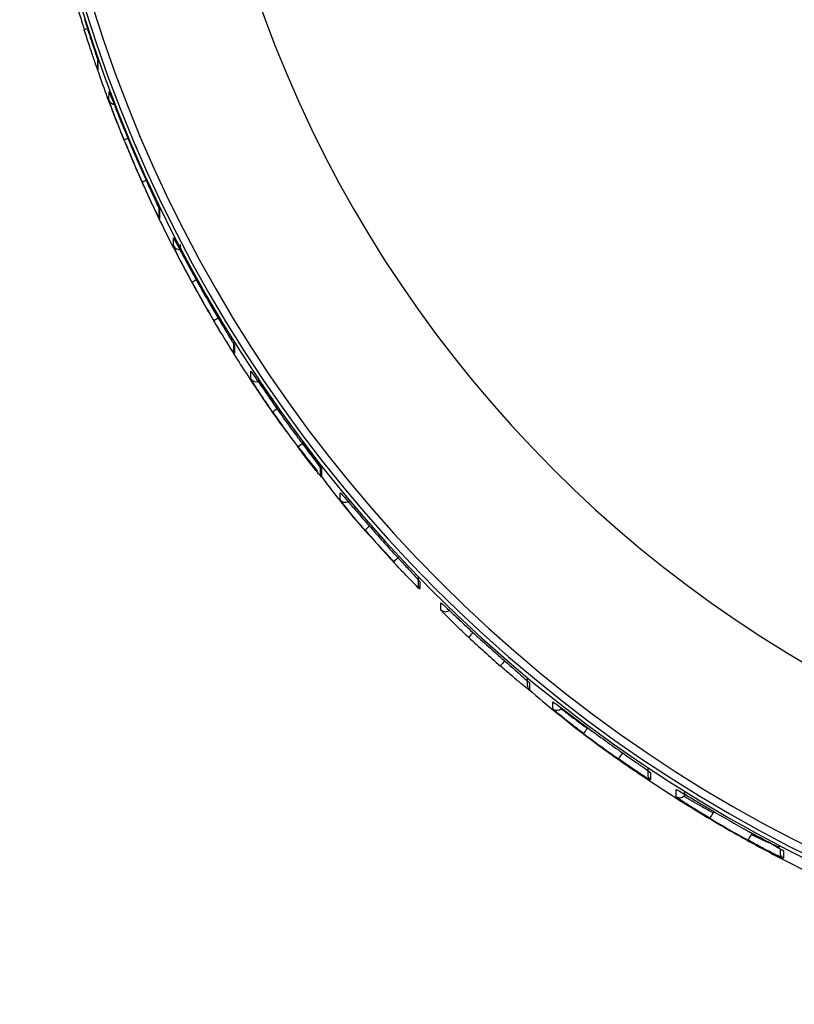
# Model space of a CAD drawing. Header units: millimetres. Extents: x -198 to 46, y -258 to 41.
# Tile 1 of 7: x -87 to -50, y -258 to -211. Entities that reach past the tile are written whole.
import ezdxf

# ---------------------------------------------------------------- set-up
doc = ezdxf.new("R2010")
doc.units = ezdxf.units.MM

msp = doc.modelspace()

# ---------------------------------------------------------------- linework, layer by layer
at = {"color": 7, "linetype": 'Continuous', "lineweight": 25}
for p, q in [((-83.302, -213.215), (-83.303, -213.651)), ((-83.285, -213.314), (-83.286, -213.75)), ((-82.759, -215.184), (-82.758, -214.775)), ((-80.408, -220.217), (-80.409, -220.626)), ((-80.378, -220.348), (-80.379, -220.757)), ((-79.72, -222.058), (-79.719, -221.678)), ((-76.889, -226.595), (-76.89, -226.976)), ((-76.843, -226.755), (-76.844, -227.136)), ((-76.068, -228.323), (-76.067, -227.967)), ((-72.802, -232.406), (-72.803, -232.762)), ((-72.738, -232.592), (-72.739, -232.948)), ((-71.853, -234.033), (-71.852, -233.694)), ((-68.289, -238.069), (-68.163, -238.207)), ((-68.179, -237.681), (-68.18, -238.019)), ((-68.094, -237.891), (-68.095, -238.229)), ((-67.103, -239.219), (-67.102, -238.887)), ((-63.031, -242.431), (-63.032, -242.762)), ((-62.922, -242.662), (-62.923, -242.994)), ((-61.825, -243.887), (-61.824, -243.553)), ((-60.181, -244.775), (-60.202, -244.796)), ((-57.351, -246.649), (-57.351, -246.983)), ((-57.264, -246.861), (-57.216, -246.9)), ((-57.216, -246.9), (-57.217, -247.234)), ((-56.01, -248.026), (-56.009, -247.682)), ((-55.637, -247.808), (-55.638, -247.985)), ((-55.638, -247.985), (-55.544, -247.892)), ((-54.225, -248.728), (-54.271, -248.775)), ((-52.473, -249.805), (-52.418, -249.75)), ((-51.113, -250.475), (-51.113, -250.655)), ((-51.003, -250.542), (-50.95, -250.577)), ((-50.95, -250.577), (-50.951, -250.922))]:
    msp.add_line(p, q, dxfattribs=at)
for centre, radius, start, end in [((-20.47, -191.253), 66.367, 179.99679, 359.97195), ((-20.47, -191.242), 65.997, 179.99678, 359.97195), ((-20.47, -191.197), 58.5, 179.99692, 359.97182), ((-20.47, -191.312), 66.5, 179.99678, 359.97195), ((-20.504, -191.967), 66.468, 195.45353, 197.42468), ((-83.207, -213.621), 1.89, 106.2581, 112.2162), ((-83.003, -213.651), 0.3, 179.8509, 199.169), ((-82.478, -215.079), 0.3, 200.514, 272.4399), ((-20.498, -191.445), 66.472, 202.20865, 204.07403), ((-81.178, -218.767), 1.909, 111.174, 116.8523), ((-20.5, -191.938), 66.472, 202.20865, 204.07403), ((-79.677, -221.932), 3.252, 113.2389, 117.723), ((-80.109, -220.627), 0.3, 179.8511, 205.7336), ((-79.453, -221.922), 0.3, 207.0178, 286.642), ((-77.584, -225.709), 2.306, 117.3388, 122.935), ((-20.494, -191.443), 66.477, 208.64282, 210.43903), ((-20.495, -191.908), 66.477, 208.64282, 210.43903), ((-75.638, -228.832), 3.904, 119.3343, 123.7907), ((-76.59, -226.977), 0.3, 179.8512, 212.044), ((-75.817, -228.158), 0.3, 213.2894, 297.1408), ((-72.781, -232.763), 3.652, 124.1452, 128.1214), ((-20.49, -191.44), 66.482, 214.8704, 216.62438), ((-20.491, -191.88), 66.482, 214.8704, 216.62438), ((-71.146, -234.792), 4.227, 125.603, 129.7279), ((-72.503, -232.763), 0.3, 179.8516, 218.1975), ((-71.621, -233.842), 0.3, 219.419, 313.8172), ((-67.73, -238.526), 4.256, 130.1678, 133.919), ((-20.485, -191.437), 66.488, 220.97854, 222.71226), ((-20.486, -191.859), 66.488, 220.97854, 222.71226), ((-66.022, -240.215), 4.649, 131.783, 135.5397), ((-67.88, -238.02), 0.3, 179.8521, 224.2726), ((-66.892, -239.005), 0.3, 225.485, 314.9739), ((-61.958, -243.771), 5.036, 136.1824, 139.6546), ((-20.481, -191.433), 66.494, 227.04077, 228.77402), ((-20.482, -191.848), 66.494, 227.04077, 228.77402), ((-60.233, -245.121), 5.217, 137.9453, 141.2986), ((-62.732, -242.763), 0.3, 179.8522, 230.3398), ((-61.639, -243.652), 0.3, 231.5564, 314.9736), ((-20.478, -191.428), 66.499, 233.12579, 234.87833), ((-55.645, -248.309), 5.754, 142.3741, 145.4174), ((-20.479, -191.846), 66.499, 233.12579, 234.87833), ((-53.691, -249.506), 6.011, 144.1587, 147.0729), ((-57.052, -246.984), 0.3, 179.8533, 236.467), ((-55.85, -247.773), 0.3, 237.703, 314.9735), ((-48.462, -252.312), 6.802, 148.6684, 151.2462), ((-20.475, -191.424), 66.505, 239.30473, 241.09839), ((-20.476, -191.853), 66.505, 239.30473, 241.09839), ((-46.211, -253.348), 7.195, 150.4968, 152.9345), ((-50.813, -250.655), 0.3, 179.8542, 242.7307)]:
    msp.add_arc(centre, radius, start, end, dxfattribs=at)
for points, knots in [([(-83.92, -211.351), (-83.844, -211.59), (-83.693, -212.069), (-83.516, -212.607), (-83.402, -212.949), (-83.337, -213.147), (-83.293, -213.282), (-83.288, -213.303), (-83.285, -213.314)], [0, 0, 0, 0, 0.249824, 0.499254, 0.625744, 0.749563, 0.875378, 1, 1, 1, 1]), ([(-83.286, -213.75), (-83.289, -213.745), (-83.295, -213.734), (-83.339, -213.616), (-83.404, -213.433), (-83.517, -213.108), (-83.694, -212.585), (-83.846, -212.109), (-83.922, -211.871)], [0, 0, 0, 0, 0.1261102, 0.2510071, 0.3748151, 0.5013509, 0.7504285, 1, 1, 1, 1]), ([(-83.404, -213.466), (-83.274, -213.84), (-82.998, -214.633), (-82.536, -215.861), (-82.13, -216.879), (-81.802, -217.668), (-81.565, -218.225), (-81.295, -218.842), (-80.859, -219.81), (-80.428, -220.721), (-79.795, -222), (-79.079, -223.381), (-78.073, -225.18), (-76.972, -227.012), (-75.823, -228.782), (-74.499, -230.722), (-73.492, -231.981), (-72.918, -232.698)], [0, 0, 0, 0, 0.054013, 0.114511, 0.179116, 0.203629, 0.231206, 0.261847, 0.295553, 0.376243, 0.399603, 0.490585, 0.588618, 0.680852, 0.781976, 0.875857, 1, 1, 1, 1]), ([(-82.758, -214.775), (-82.755, -214.78), (-82.749, -214.789), (-82.704, -214.902), (-82.636, -215.076), (-82.514, -215.386), (-82.317, -215.886), (-82.132, -216.342), (-82.039, -216.571)], [0, 0, 0, 0, 0.12619, 0.250901, 0.374832, 0.501164, 0.750441, 1, 1, 1, 1]), ([(-82.041, -217.064), (-82.133, -216.834), (-82.318, -216.375), (-82.516, -215.859), (-82.637, -215.532), (-82.706, -215.344), (-82.751, -215.215), (-82.756, -215.194), (-82.759, -215.184)], [0, 0, 0, 0, 0.2499181, 0.4992266, 0.6255563, 0.7495385, 0.875341, 1, 1, 1, 1]), ([(-81.189, -218.561), (-81.088, -218.784), (-80.888, -219.23), (-80.662, -219.722), (-80.521, -220.027), (-80.441, -220.202), (-80.388, -220.32), (-80.382, -220.339), (-80.378, -220.348)], [0, 0, 0, 0, 0.250026, 0.49921, 0.625078, 0.749494, 0.875047, 1, 1, 1, 1]), ([(-80.379, -220.757), (-80.397, -220.728), (-80.431, -220.67), (-80.661, -220.201), (-80.926, -219.64), (-81.102, -219.249), (-81.19, -219.054)], [0, 0, 0, 0, 0.279826, 0.559323, 0.779514, 1, 1, 1, 1]), ([(-79.719, -221.678), (-79.702, -221.705), (-79.667, -221.761), (-79.428, -222.211), (-79.14, -222.749), (-78.937, -223.122), (-78.836, -223.309)], [0, 0, 0, 0, 0.279829, 0.559325, 0.779531, 1, 1, 1, 1]), ([(-78.837, -223.774), (-78.953, -223.56), (-79.183, -223.134), (-79.426, -222.662), (-79.574, -222.368), (-79.656, -222.2), (-79.711, -222.086), (-79.717, -222.068), (-79.72, -222.058)], [0, 0, 0, 0, 0.250011, 0.499156, 0.624944, 0.749473, 0.875029, 1, 1, 1, 1]), ([(-79.401, -221.99), (-79.404, -222.005), (-79.417, -222.058), (-79.375, -222.2), (-79.269, -222.455), (-79.082, -222.834), (-78.919, -223.141), (-78.831, -223.308)], [0, 0, 0, 0, 0.065608, 0.234391, 0.445838, 0.700405, 1, 1, 1, 1]), ([(-77.809, -225.122), (-77.686, -225.329), (-77.442, -225.743), (-77.172, -226.192), (-77.007, -226.468), (-76.915, -226.624), (-76.854, -226.729), (-76.847, -226.747), (-76.843, -226.755)], [0, 0, 0, 0, 0.2500307, 0.4991214, 0.62462, 0.749443, 0.8748514, 1, 1, 1, 1]), ([(-76.844, -227.136), (-76.864, -227.111), (-76.903, -227.062), (-77.17, -226.644), (-77.487, -226.13), (-77.702, -225.768), (-77.81, -225.587)], [0, 0, 0, 0, 0.2799506, 0.5594256, 0.7796066, 1, 1, 1, 1]), ([(-75.036, -229.89), (-75.172, -229.693), (-75.443, -229.3), (-75.785, -228.782), (-75.974, -228.483), (-76.056, -228.348), (-76.064, -228.331), (-76.068, -228.323)], [0, 0, 0, 0, 0.250307, 0.499704, 0.749114, 0.874686, 1, 1, 1, 1]), ([(-76.067, -227.967), (-76.063, -227.97), (-76.055, -227.977), (-75.973, -228.09), (-75.783, -228.366), (-75.441, -228.864), (-75.17, -229.255), (-75.035, -229.45)], [0, 0, 0, 0, 0.126148, 0.251402, 0.500716, 0.750244, 1, 1, 1, 1]), ([(-75.733, -228.228), (-75.735, -228.244), (-75.74, -228.297), (-75.681, -228.43), (-75.55, -228.664), (-75.327, -229.012), (-75.135, -229.295), (-75.031, -229.448)], [0, 0, 0, 0, 0.07768, 0.244947, 0.453751, 0.704684, 1, 1, 1, 1]), ([(-73.846, -231.102), (-73.703, -231.293), (-73.419, -231.674), (-73.051, -232.162), (-72.79, -232.51), (-72.755, -232.565), (-72.738, -232.592)], [0, 0, 0, 0, 0.2506209, 0.5003134, 0.7500554, 1, 1, 1, 1]), ([(-72.739, -232.948), (-72.743, -232.945), (-72.752, -232.94), (-72.842, -232.836), (-73.05, -232.581), (-73.421, -232.109), (-73.705, -231.731), (-73.847, -231.541)], [0, 0, 0, 0, 0.126162, 0.251437, 0.50077, 0.750259, 1, 1, 1, 1]), ([(-73.606, -231.356), (-73.492, -231.516), (-73.265, -231.838), (-73.014, -232.174), (-72.864, -232.371), (-72.748, -232.518), (-72.728, -232.538), (-72.715, -232.551)], [0, 0, 0, 0, 0.249733, 0.499211, 0.627029, 0.75324, 1, 1, 1, 1]), ([(-72.779, -232.877), (-72.338, -233.463), (-71.264, -234.892), (-70.023, -236.196), (-69.292, -236.965)], [0, 0, 0, 0, 0.410518, 1, 1, 1, 1]), ([(-71.852, -233.694), (-71.834, -233.71), (-71.799, -233.742), (-71.53, -234.053), (-71.145, -234.502), (-70.835, -234.86), (-70.681, -235.038)], [0, 0, 0, 0, 0.2505139, 0.5001656, 0.7499713, 1, 1, 1, 1]), ([(-70.682, -235.461), (-70.837, -235.28), (-71.146, -234.92), (-71.532, -234.452), (-71.8, -234.113), (-71.835, -234.06), (-71.853, -234.033)], [0, 0, 0, 0, 0.250589, 0.500277, 0.75004, 1, 1, 1, 1]), ([(-69.339, -236.537), (-69.177, -236.711), (-68.855, -237.059), (-68.443, -237.501), (-68.151, -237.816), (-68.113, -237.866), (-68.094, -237.891)], [0, 0, 0, 0, 0.250582, 0.500261, 0.750026, 1, 1, 1, 1]), ([(-68.095, -238.229), (-68.114, -238.215), (-68.152, -238.187), (-68.445, -237.899), (-68.857, -237.477), (-69.179, -237.132), (-69.34, -236.959)], [0, 0, 0, 0, 0.2505333, 0.50019, 0.74998, 1, 1, 1, 1]), ([(-67.102, -238.887), (-67.082, -238.901), (-67.043, -238.929), (-66.743, -239.208), (-66.312, -239.613), (-65.968, -239.935), (-65.795, -240.096)], [0, 0, 0, 0, 0.250534, 0.50019, 0.74998, 1, 1, 1, 1]), ([(-65.796, -240.511), (-65.969, -240.348), (-66.314, -240.023), (-66.745, -239.599), (-67.044, -239.293), (-67.083, -239.243), (-67.103, -239.219)], [0, 0, 0, 0, 0.250582, 0.50026, 0.750025, 1, 1, 1, 1]), ([(-64.303, -241.444), (-64.124, -241.6), (-63.766, -241.913), (-63.309, -242.309), (-62.986, -242.593), (-62.944, -242.639), (-62.922, -242.662)], [0, 0, 0, 0, 0.250588, 0.500275, 0.750039, 1, 1, 1, 1]), ([(-62.923, -242.994), (-62.945, -242.982), (-62.987, -242.957), (-63.311, -242.701), (-63.768, -242.323), (-64.125, -242.014), (-64.304, -241.859)], [0, 0, 0, 0, 0.250516, 0.500168, 0.749972, 1, 1, 1, 1]), ([(-62.975, -242.961), (-62.064, -243.72), (-60.427, -245.085), (-57.884, -246.876), (-55.481, -248.446), (-53.019, -249.901), (-50.706, -251.14), (-48.352, -252.289), (-46.001, -253.328), (-43.801, -254.198), (-42.46, -254.67), (-41.952, -254.849)], [0, 0, 0, 0, 0.146009, 0.262408, 0.383082, 0.500205, 0.615515, 0.707371, 0.824072, 0.933428, 1, 1, 1, 1]), ([(-61.824, -243.553), (-61.803, -243.565), (-61.759, -243.589), (-61.425, -243.838), (-60.949, -244.198), (-60.571, -244.483), (-60.381, -244.625)], [0, 0, 0, 0, 0.250504, 0.500149, 0.749949, 1, 1, 1, 1]), ([(-60.382, -245.043), (-60.572, -244.899), (-60.951, -244.611), (-61.427, -244.232), (-61.76, -243.955), (-61.804, -243.91), (-61.825, -243.887)], [0, 0, 0, 0, 0.250619, 0.50031, 0.750053, 1, 1, 1, 1]), ([(-61.427, -243.864), (-61.409, -243.882), (-61.383, -243.909), (-61.229, -244.033), (-61.026, -244.191), (-60.685, -244.45), (-60.363, -244.68), (-60.202, -244.796)], [0, 0, 0, 0, 0.246695, 0.372754, 0.500332, 0.749702, 1, 1, 1, 1]), ([(-58.736, -245.821), (-58.54, -245.958), (-58.15, -246.232), (-57.643, -246.585), (-57.357, -246.788), (-57.234, -246.88), (-57.222, -246.894), (-57.216, -246.9)], [0, 0, 0, 0, 0.250305, 0.499701, 0.749113, 0.874681, 1, 1, 1, 1]), ([(-57.217, -247.234), (-57.223, -247.233), (-57.235, -247.23), (-57.359, -247.159), (-57.645, -246.979), (-58.151, -246.645), (-58.542, -246.374), (-58.737, -246.238)], [0, 0, 0, 0, 0.126149, 0.251404, 0.500719, 0.750246, 1, 1, 1, 1]), ([(-56.009, -247.682), (-55.978, -247.695), (-55.917, -247.721), (-55.487, -247.977), (-54.967, -248.288), (-54.605, -248.503), (-54.423, -248.611)], [0, 0, 0, 0, 0.2799544, 0.559429, 0.7796085, 1, 1, 1, 1]), ([(-54.425, -249.04), (-54.631, -248.916), (-55.042, -248.669), (-55.569, -248.334), (-55.865, -248.137), (-55.992, -248.046), (-56.004, -248.033), (-56.01, -248.026)], [0, 0, 0, 0, 0.250348, 0.499755, 0.749122, 0.874686, 1, 1, 1, 1]), ([(-55.638, -247.985), (-55.633, -247.99), (-55.623, -248), (-55.543, -248.052), (-55.415, -248.132), (-55.183, -248.27), (-54.802, -248.489), (-54.448, -248.679), (-54.271, -248.775)], [0, 0, 0, 0, 0.120988, 0.244577, 0.371085, 0.500812, 0.749925, 1, 1, 1, 1]), ([(-52.617, -249.646), (-52.405, -249.762), (-51.981, -249.996), (-51.518, -250.249), (-51.234, -250.406), (-51.074, -250.497), (-50.969, -250.559), (-50.956, -250.571), (-50.95, -250.577)], [0, 0, 0, 0, 0.2500117, 0.4991531, 0.624925, 0.7494704, 0.8750204, 1, 1, 1, 1]), ([(-52.614, -249.642), (-52.488, -249.711), (-52.244, -249.845), (-51.907, -250.027), (-51.626, -250.176), (-51.407, -250.288), (-51.258, -250.351), (-51.169, -250.386), (-51.158, -250.364), (-51.155, -250.358)], [0, 0, 0, 0, 0.185866, 0.360673, 0.524628, 0.676963, 0.817882, 0.94685, 1, 1, 1, 1]), ([(-50.951, -250.922), (-50.985, -250.911), (-51.052, -250.889), (-51.514, -250.662), (-52.059, -250.379), (-52.432, -250.176), (-52.618, -250.074)], [0, 0, 0, 0, 0.279835, 0.559331, 0.779532, 1, 1, 1, 1]), ([(-52.473, -249.805), (-52.29, -249.892), (-51.925, -250.067), (-51.523, -250.246), (-51.272, -250.353), (-51.185, -250.387), (-51.144, -250.404)], [0, 0, 0, 0, 0.3331477, 0.6659642, 0.8388534, 1, 1, 1, 1])]:
    msp.add_open_spline(points, degree=3, knots=knots, dxfattribs=at)

doc.saveas('drawing.dxf')
